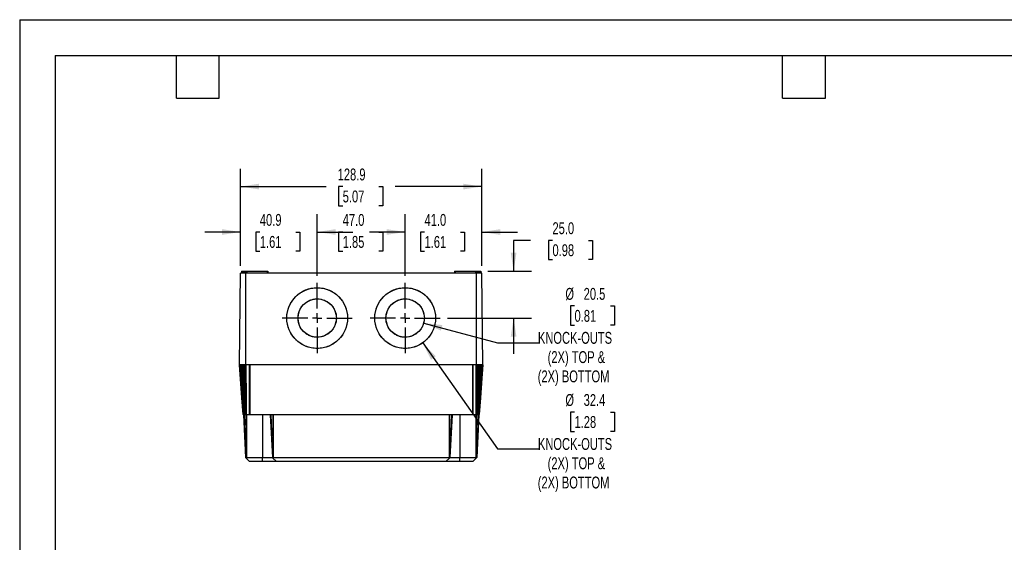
# Model space of a CAD drawing. Header units: millimetres. Extents: x 0 to 838, y 0 to 648.
# Tile 3 of 5: x 0 to 526, y 369 to 648. Entities that reach past the tile are written whole.
import ezdxf

# ---------------------------------------------------------------- set-up
doc = ezdxf.new("R2010")
doc.units = ezdxf.units.MM
doc.header["$LTSCALE"] = 3
doc.linetypes.add('CENTERX2', pattern=[20.32, 12.7, -2.54, 2.54, -2.54])
doc.layers.add('CENTER', color=40, linetype='CENTERX2')
doc.layers.add('DIMENSIONS', color=140, linetype='Continuous', lineweight=25)
doc.layers.add('TEXT', color=140, linetype='Continuous', lineweight=25)
doc.styles.add('SLDTEXTSTYLE0', font='TXT', dxfattribs={"width": 0.7})
doc.dimstyles.new('SLDDIMSTYLE0', dxfattribs={"dimtxt": 6.474023, "dimasz": 9.906, "dimexe": 0, "dimexo": 0.0625, "dimgap": 1.618506, "dimtad": 0, "dimtih": 1, "dimtoh": 1, "dimdec": 1, "dimrnd": 1e-09, "dimzin": 12, "dimdsep": 46, "dimtxsty": 'SLDTEXTSTYLE0', "dimsah": 1, "dimcen": 0.09, "dimadec": 0, "dimazin": 3, "dimtfac": 1, "dimtdec": 1, "dimtofl": 0, "dimtmove": 0, "dimatfit": 3, "dimfxl": 0, "dimfrac": 2, "dimtolj": 1, "dimtzin": 12, "dimarcsym": 0})
doc.dimstyles.new('SLDDIMSTYLE1', dxfattribs={"dimtxt": 6.474023, "dimasz": 9.906, "dimexe": 0, "dimexo": 0.0625, "dimgap": 1.618506, "dimtad": 0, "dimtih": 1, "dimtoh": 1, "dimdec": 1, "dimrnd": 1e-09, "dimzin": 12, "dimdsep": 46, "dimtxsty": 'SLDTEXTSTYLE0', "dimsah": 1, "dimcen": 0, "dimadec": 0, "dimazin": 3, "dimtfac": 1, "dimtdec": 1, "dimtofl": 0, "dimtmove": 0, "dimatfit": 3, "dimfxl": 0, "dimfrac": 2, "dimtolj": 1, "dimtzin": 12, "dimarcsym": 0})
doc.dimstyles.new('SLDDIMSTYLE2', dxfattribs={"dimtxt": 6.474023, "dimasz": 9.906, "dimexe": 0, "dimexo": 0.0625, "dimgap": 1.618506, "dimtad": 0, "dimtih": 1, "dimtoh": 1, "dimdec": 1, "dimrnd": 1e-09, "dimzin": 4, "dimdsep": 46, "dimtxsty": 'SLDTEXTSTYLE0', "dimsah": 1, "dimcen": 0.09, "dimadec": 0, "dimazin": 1, "dimtfac": 1, "dimtdec": 1, "dimtofl": 0, "dimtmove": 0, "dimatfit": 3, "dimfxl": 0, "dimfrac": 2, "dimtolj": 1, "dimtzin": 12, "dimarcsym": 0})
doc.dimstyles.new('SLDDIMSTYLE3', dxfattribs={"dimtxt": 6.474023, "dimasz": 9.906, "dimexe": 0, "dimexo": 0.0625, "dimgap": 1.618506, "dimtad": 0, "dimtih": 1, "dimtoh": 1, "dimdec": 1, "dimrnd": 1e-09, "dimzin": 4, "dimdsep": 46, "dimtxsty": 'SLDTEXTSTYLE0', "dimsah": 1, "dimcen": 0.09, "dimadec": 0, "dimazin": 1, "dimtfac": 1, "dimtdec": 1, "dimtmove": 0, "dimatfit": 0, "dimfxl": 0, "dimfrac": 2, "dimtolj": 1, "dimtzin": 12, "dimarcsym": 0})
doc.dimstyles.new('SLDDIMSTYLE4', dxfattribs={"dimtxt": 6.474023, "dimasz": 9.906, "dimexe": 0, "dimexo": 0.0625, "dimgap": 1.618506, "dimtad": 0, "dimtih": 1, "dimtoh": 1, "dimdec": 1, "dimrnd": 1e-09, "dimzin": 12, "dimdsep": 46, "dimtxsty": 'SLDTEXTSTYLE0', "dimsah": 1, "dimcen": 0.09, "dimadec": 0, "dimazin": 3, "dimtfac": 1, "dimtdec": 1, "dimtmove": 0, "dimatfit": 0, "dimfxl": 0, "dimfrac": 2, "dimtolj": 1, "dimtzin": 12, "dimarcsym": 0})

# ---------------------------------------------------------------- blocks, each defined once
blk = doc.blocks.new('_D_14')
at = {"layer": 'DIMENSIONS'}
for p, q in [((296.47, 494.82), (294.3, 494.82)), ((294.3, 494.82), (294.3, 484.53)), ((315.71, 494.82), (317.89, 494.82)), ((317.89, 494.82), (317.89, 484.53)), ((215.87, 485.72), (255.38, 475.13)), ((294.3, 484.53), (296.47, 484.53)), ((317.89, 484.53), (315.71, 484.53)), ((255.38, 475.13), (277.35, 475.13))]:
    blk.add_line(p, q, dxfattribs=at)
blk.add_solid([(215.87, 485.72), (225.04, 481.68), (225.83, 484.63)], dxfattribs=at)
at = {"layer": 'DIMENSIONS', "char_height": 6.35, "attachment_point": 1, "style": 'SLDTEXTSTYLE0'}
for s, insert in [('%%c', (291.59, 504.46)), ('20.5', (301.36, 504.46)), ('0.81', (296.47, 492.72)), ('KNOCK-OUTS', (276.91, 480.98)), ('(2X) TOP &', (282.11, 470.69)), ('(2X) BOTTOM', (276.81, 460.4))]:
    blk.add_mtext(s, dxfattribs=dict(at, insert=insert))
blk = doc.blocks.new('_D_15')
at = {"layer": 'DIMENSIONS'}
for p, q in [((215.33, 475.13), (255.38, 418.45)), ((296.47, 438.15), (294.3, 438.15)), ((294.3, 438.15), (294.3, 427.86)), ((315.71, 438.15), (317.89, 438.15)), ((317.89, 438.15), (317.89, 427.86)), ((294.3, 427.86), (296.47, 427.86)), ((317.89, 427.86), (315.71, 427.86)), ((255.38, 418.45), (277.35, 418.45))]:
    blk.add_line(p, q, dxfattribs=at)
blk.add_solid([(215.33, 475.13), (219.8, 466.16), (222.29, 467.92)], dxfattribs=at)
at = {"layer": 'DIMENSIONS', "char_height": 6.35, "attachment_point": 1, "style": 'SLDTEXTSTYLE0'}
for s, insert in [('%%c', (291.59, 447.78)), ('32.4', (301.36, 447.78)), ('1.28', (296.47, 436.04)), ('KNOCK-OUTS', (276.91, 424.3)), ('(2X) TOP &', (282.11, 414.01)), ('(2X) BOTTOM', (276.81, 403.72))]:
    blk.add_mtext(s, dxfattribs=dict(at, insert=insert))
blk = doc.blocks.new('_D_16')
at = {"layer": 'DIMENSIONS'}
for p, q in [((205.97, 510.94), (205.97, 543.85)), ((246.92, 516.18), (246.92, 543.85)), ((205.97, 534.33), (186.92, 534.33)), ((216.33, 534.33), (214.15, 534.33)), ((214.15, 534.33), (214.15, 524.04)), ((235.56, 534.33), (237.74, 534.33)), ((237.74, 534.33), (237.74, 524.04)), ((246.92, 534.33), (265.97, 534.33)), ((214.15, 524.04), (216.33, 524.04)), ((237.74, 524.04), (235.56, 524.04))]:
    blk.add_line(p, q, dxfattribs=at)
for points in [[(205.97, 534.33), (196.06, 535.85), (196.06, 532.8)], [(246.92, 534.33), (256.82, 532.8), (256.82, 535.85)]]:
    blk.add_solid(points, dxfattribs=at)
at = {"layer": 'DIMENSIONS', "char_height": 6.35, "attachment_point": 1, "style": 'SLDTEXTSTYLE0'}
for s, insert in [('41.0', (216.33, 543.96)), ('1.61', (216.33, 532.22))]:
    blk.add_mtext(s, dxfattribs=dict(at, insert=insert))
blk = doc.blocks.new('_D_17')
at = {"layer": 'DIMENSIONS'}
for p, q in [((118.02, 516.18), (118.02, 543.85)), ((158.97, 510.95), (158.97, 543.85)), ((118.02, 534.33), (98.97, 534.33)), ((128.33, 534.33), (126.16, 534.33)), ((126.16, 534.33), (126.16, 524.04)), ((147.57, 534.33), (149.74, 534.33)), ((149.74, 534.33), (149.74, 524.04)), ((158.97, 534.33), (178.02, 534.33)), ((126.16, 524.04), (128.33, 524.04)), ((149.74, 524.04), (147.57, 524.04))]:
    blk.add_line(p, q, dxfattribs=at)
for points in [[(118.02, 534.33), (108.11, 535.85), (108.11, 532.8)], [(158.97, 534.33), (168.87, 532.8), (168.87, 535.85)]]:
    blk.add_solid(points, dxfattribs=at)
at = {"layer": 'DIMENSIONS', "char_height": 6.35, "attachment_point": 1, "style": 'SLDTEXTSTYLE0'}
for s, insert in [('40.9', (128.33, 543.96)), ('1.61', (128.33, 532.22))]:
    blk.add_mtext(s, dxfattribs=dict(at, insert=insert))
blk = doc.blocks.new('_D_18')
at = {"layer": 'DIMENSIONS'}
for p, q in [((158.97, 510.95), (158.97, 543.85)), ((205.97, 510.94), (205.97, 543.85)), ((158.97, 534.33), (163.83, 534.33)), ((172.61, 534.33), (170.43, 534.33)), ((170.43, 534.33), (170.43, 524.04)), ((191.84, 534.33), (194.02, 534.33)), ((194.02, 534.33), (194.02, 524.04)), ((205.97, 534.33), (200.62, 534.33)), ((170.43, 524.04), (172.61, 524.04)), ((194.02, 524.04), (191.84, 524.04))]:
    blk.add_line(p, q, dxfattribs=at)
for points in [[(158.97, 534.33), (168.87, 532.8), (168.87, 535.85)], [(205.97, 534.33), (196.06, 535.85), (196.06, 532.8)]]:
    blk.add_solid(points, dxfattribs=at)
at = {"layer": 'DIMENSIONS', "char_height": 6.35, "attachment_point": 1, "style": 'SLDTEXTSTYLE0'}
for s, insert in [('47.0', (172.61, 543.96)), ('1.85', (172.61, 532.22))]:
    blk.add_mtext(s, dxfattribs=dict(at, insert=insert))
blk = doc.blocks.new('_D_19')
at = {"layer": 'DIMENSIONS'}
for p, q in [((118.02, 516.18), (118.02, 568.12)), ((246.92, 516.18), (246.92, 568.12)), ((118.02, 558.59), (163.83, 558.59)), ((172.61, 558.59), (170.43, 558.59)), ((170.43, 558.59), (170.43, 548.3)), ((191.84, 558.59), (194.02, 558.59)), ((194.02, 558.59), (194.02, 548.3)), ((246.92, 558.59), (200.62, 558.59)), ((170.43, 548.3), (172.61, 548.3)), ((194.02, 548.3), (191.84, 548.3))]:
    blk.add_line(p, q, dxfattribs=at)
for points in [[(118.02, 558.59), (127.92, 557.07), (127.92, 560.12)], [(246.92, 558.59), (237.01, 560.12), (237.01, 557.07)]]:
    blk.add_solid(points, dxfattribs=at)
at = {"layer": 'DIMENSIONS', "char_height": 6.35, "attachment_point": 1, "style": 'SLDTEXTSTYLE0'}
for s, insert in [('128.9', (169.91, 568.23)), ('5.07', (172.61, 556.49))]:
    blk.add_mtext(s, dxfattribs=dict(at, insert=insert))
blk = doc.blocks.new('_D_20')
at = {"layer": 'DIMENSIONS'}
for p, q in [((273.02, 529.88), (263.92, 529.88)), ((263.92, 529.88), (263.92, 513.37)), ((284.69, 529.88), (282.52, 529.88)), ((282.52, 529.88), (282.52, 519.59)), ((303.93, 529.88), (306.1, 529.88)), ((306.1, 529.88), (306.1, 519.59)), ((282.52, 519.59), (284.69, 519.59)), ((306.1, 519.59), (303.93, 519.59)), ((250.19, 513.37), (273.44, 513.37)), ((228.53, 488.37), (273.44, 488.37)), ((263.92, 488.37), (263.92, 469.32))]:
    blk.add_line(p, q, dxfattribs=at)
for points in [[(263.92, 513.37), (265.44, 523.28), (262.39, 523.28)], [(263.92, 488.37), (262.39, 478.47), (265.44, 478.47)]]:
    blk.add_solid(points, dxfattribs=at)
at = {"layer": 'DIMENSIONS', "char_height": 6.35, "attachment_point": 1, "style": 'SLDTEXTSTYLE0'}
for s, insert in [('25.0', (284.69, 539.52)), ('0.98', (284.69, 527.78))]:
    blk.add_mtext(s, dxfattribs=dict(at, insert=insert))
blk = doc.blocks.new('SW_CENTERMARKSYMBOL_14')
at = {"layer": 'CENTER', "color": 0}
for p, q in [((0, 5.08), (0, 18.76)), ((-5.08, 0), (-18.76, 0)), ((0, 0), (-2.54, 0)), ((0, 0), (0, 2.54)), ((0, 0), (0, -2.54)), ((0, 0), (2.54, 0)), ((5.08, 0), (18.76, 0)), ((0, -5.08), (0, -18.76))]:
    blk.add_line(p, q, dxfattribs=at)
blk = doc.blocks.new('SW_CENTERMARKSYMBOL_15')
at = {"layer": 'CENTER', "color": 0}
for p, q in [((0, 5.08), (0, 18.76)), ((-5.08, 0), (-18.76, 0)), ((0, 0), (-2.54, 0)), ((0, 0), (0, 2.54)), ((0, 0), (0, -2.54)), ((0, 0), (2.54, 0)), ((5.08, 0), (18.76, 0)), ((0, -5.08), (0, -18.76))]:
    blk.add_line(p, q, dxfattribs=at)

msp = doc.modelspace()

# ---------------------------------------------------------------- linework, layer by layer
at = {"color": 7, "linetype": 'Continuous'}
for q in [(0.01, 0.01), (838.21, 647.71)]:
    msp.add_line((0.01, 647.71), q, dxfattribs=at)
for p, q in [((117.38, 463.37), (118.02, 512.37)), ((120.92, 512.37), (118.02, 512.37)), ((118.55, 513.37), (118.55, 512.37)), ((118.55, 513.37), (118.58, 513.37)), ((118.58, 513.37), (118.58, 512.37)), ((118.58, 513.37), (118.65, 513.37)), ((118.65, 513.37), (118.65, 512.37)), ((118.65, 513.37), (118.77, 513.37)), ((118.77, 513.37), (118.77, 512.37)), ((118.77, 513.37), (118.93, 513.37)), ((118.93, 513.37), (118.93, 512.37)), ((118.93, 513.37), (119.13, 513.37)), ((119.13, 513.37), (119.13, 512.37)), ((119.13, 513.37), (119.37, 513.37)), ((119.37, 513.37), (119.37, 512.37)), ((119.37, 513.37), (119.65, 513.37)), ((119.65, 513.37), (119.65, 512.37)), ((119.65, 513.37), (119.95, 513.37)), ((119.95, 513.37), (119.95, 512.37)), ((119.95, 513.37), (120.28, 513.37)), ((120.28, 513.37), (120.28, 512.37)), ((120.28, 513.37), (120.63, 513.37)), ((120.63, 513.37), (120.63, 512.37)), ((120.63, 513.37), (120.99, 513.37)), ((120.92, 463.37), (120.92, 512.37)), ((244.02, 512.37), (120.92, 512.37)), ((120.99, 513.37), (120.99, 512.37)), ((120.99, 513.37), (121.35, 513.37)), ((121.35, 513.37), (121.35, 512.37)), ((121.35, 513.37), (132.26, 513.37)), ((132.26, 513.37), (132.26, 512.37)), ((132.26, 513.37), (132.56, 513.37)), ((132.56, 513.37), (132.56, 512.37)), ((232.38, 513.37), (232.38, 512.37)), ((232.38, 513.37), (232.68, 513.37)), ((232.68, 513.37), (232.68, 512.37)), ((232.68, 513.37), (243.58, 513.37)), ((243.58, 513.37), (243.58, 512.37)), ((243.58, 513.37), (243.95, 513.37)), ((243.95, 513.37), (243.95, 512.37)), ((243.95, 513.37), (244.31, 513.37)), ((244.02, 463.37), (244.02, 512.37)), ((246.92, 512.37), (244.02, 512.37)), ((244.31, 513.37), (244.31, 512.37)), ((244.31, 513.37), (244.66, 513.37)), ((244.66, 513.37), (244.66, 512.37)), ((244.66, 513.37), (244.98, 513.37)), ((244.98, 513.37), (244.98, 512.37)), ((244.98, 513.37), (245.29, 513.37)), ((245.29, 513.37), (245.29, 512.37)), ((245.29, 513.37), (245.56, 513.37)), ((245.56, 513.37), (245.56, 512.37)), ((245.56, 513.37), (245.81, 513.37)), ((245.81, 513.37), (245.81, 512.37)), ((245.81, 513.37), (246.01, 513.37)), ((246.01, 513.37), (246.01, 512.37)), ((246.01, 513.37), (246.17, 513.37)), ((246.17, 513.37), (246.17, 512.37)), ((246.17, 513.37), (246.29, 513.37)), ((246.29, 513.37), (246.29, 512.37)), ((246.29, 513.37), (246.36, 513.37)), ((246.36, 513.37), (246.36, 512.37)), ((246.36, 513.37), (246.38, 513.37)), ((246.38, 513.37), (246.38, 512.37)), ((247.56, 463.37), (246.92, 512.37)), ((120.92, 463.37), (117.38, 463.37)), ((117.45, 463.37), (119.41, 436.89)), ((118.18, 453.66), (117.46, 463.37)), ((118.18, 453.66), (117.46, 463.37)), ((118.76, 445.76), (117.46, 463.37)), ((119.43, 436.89), (117.48, 463.37)), ((119.46, 436.89), (117.53, 463.37)), ((119.49, 436.89), (117.61, 463.37)), ((119.55, 436.89), (117.73, 463.37)), ((119.61, 436.89), (117.88, 463.37)), ((119.69, 436.89), (118.05, 463.37)), ((119.78, 436.89), (118.26, 463.37)), ((119.87, 436.89), (118.48, 463.37)), ((119.98, 436.89), (118.72, 463.37)), ((120.09, 436.89), (118.99, 463.37)), ((120.22, 436.89), (119.28, 463.37)), ((120.36, 436.89), (119.59, 463.37)), ((120.5, 436.89), (119.92, 463.37)), ((120.64, 436.89), (120.25, 463.37)), ((120.79, 436.89), (120.58, 463.37)), ((120.93, 453.66), (120.91, 463.37)), ((244.02, 463.37), (120.92, 463.37)), ((120.93, 453.66), (120.93, 463.37)), ((120.95, 445.76), (120.95, 463.37)), ((122.92, 463.37), (122.92, 436.89)), ((242.01, 463.37), (242.01, 436.89)), ((243.98, 445.76), (243.99, 463.37)), ((244, 453.66), (244.01, 463.37)), ((244, 453.66), (244.03, 463.37)), ((247.56, 463.37), (244.02, 463.37)), ((244.15, 436.89), (244.35, 463.37)), ((244.29, 436.89), (244.69, 463.37)), ((244.44, 436.89), (245.02, 463.37)), ((244.58, 436.89), (245.34, 463.37)), ((244.71, 436.89), (245.65, 463.37)), ((244.84, 436.89), (245.94, 463.37)), ((244.96, 436.89), (246.21, 463.37)), ((245.07, 436.89), (246.46, 463.37)), ((245.16, 436.89), (246.68, 463.37)), ((245.25, 436.89), (246.88, 463.37)), ((245.33, 436.89), (247.06, 463.37)), ((245.39, 436.89), (247.21, 463.37)), ((245.44, 436.89), (247.33, 463.37)), ((245.48, 436.89), (247.41, 463.37)), ((245.5, 436.89), (247.46, 463.37)), ((247.49, 463.37), (245.52, 436.89)), ((246.17, 445.76), (247.48, 463.37)), ((246.76, 453.66), (247.48, 463.37)), ((246.76, 453.66), (247.48, 463.37)), ((118.18, 453.66), (118.76, 445.76)), ((120.93, 453.66), (120.95, 445.76)), ((244, 453.66), (243.98, 445.76)), ((246.76, 453.66), (246.17, 445.76)), ((119.42, 436.89), (118.76, 445.76)), ((120.95, 445.76), (120.97, 436.89)), ((243.96, 436.89), (243.98, 445.76)), ((246.17, 445.76), (245.51, 436.89)), ((119.41, 436.89), (119.42, 436.89)), ((119.54, 436.77), (119.41, 436.89)), ((119.42, 436.89), (119.43, 436.89)), ((119.55, 436.77), (119.42, 436.89)), ((119.43, 436.89), (119.46, 436.89)), ((119.56, 436.77), (119.43, 436.89)), ((119.46, 436.89), (119.49, 436.89)), ((119.58, 436.77), (119.46, 436.89)), ((119.49, 436.89), (119.55, 436.89)), ((119.62, 436.77), (119.49, 436.89)), ((119.55, 436.77), (119.54, 436.77)), ((119.55, 436.89), (119.61, 436.89)), ((119.66, 436.77), (119.55, 436.89)), ((119.56, 436.77), (119.55, 436.77)), ((119.55, 436.77), (120.75, 413.88)), ((119.55, 436.77), (120.75, 413.88)), ((119.58, 436.77), (119.56, 436.77)), ((119.62, 436.77), (119.58, 436.77)), ((119.61, 436.89), (119.69, 436.89)), ((119.72, 436.77), (119.61, 436.89)), ((119.66, 436.77), (119.62, 436.77)), ((119.72, 436.77), (119.66, 436.77)), ((119.69, 436.89), (119.78, 436.89)), ((119.79, 436.77), (119.69, 436.89)), ((119.79, 436.77), (119.72, 436.77)), ((119.78, 436.89), (119.87, 436.89)), ((119.88, 436.77), (119.78, 436.89)), ((119.88, 436.77), (119.79, 436.77)), ((119.87, 436.89), (119.98, 436.89)), ((119.96, 436.77), (119.87, 436.89)), ((119.96, 436.77), (119.88, 436.77)), ((119.94, 436.77), (120.87, 413.76)), ((120.06, 436.77), (119.96, 436.77)), ((119.98, 436.89), (120.09, 436.89)), ((120.06, 436.77), (119.98, 436.89)), ((120.17, 436.77), (120.06, 436.77)), ((120.09, 436.89), (120.22, 436.89)), ((120.17, 436.77), (120.09, 436.89)), ((120.28, 436.77), (120.17, 436.77)), ((120.22, 436.89), (120.36, 436.89)), ((120.28, 436.77), (120.22, 436.89)), ((120.41, 436.77), (120.28, 436.77)), ((120.36, 436.89), (120.5, 436.89)), ((120.41, 436.77), (120.36, 436.89)), ((120.54, 436.77), (120.41, 436.77)), ((120.5, 436.89), (120.64, 436.89)), ((120.54, 436.77), (120.5, 436.89)), ((120.67, 436.77), (120.54, 436.77)), ((120.64, 436.89), (120.79, 436.89)), ((120.67, 436.77), (120.64, 436.89)), ((120.8, 436.77), (120.67, 436.77)), ((120.79, 436.89), (120.97, 436.89)), ((120.8, 436.77), (120.79, 436.89)), ((120.98, 436.77), (120.8, 436.77)), ((120.89, 436.77), (121.13, 413.88)), ((120.97, 436.89), (122.65, 436.89)), ((120.98, 436.77), (120.97, 436.89)), ((122.66, 436.77), (120.98, 436.77)), ((121.16, 436.77), (121.16, 413.88)), ((122.65, 436.89), (122.92, 436.89)), ((122.92, 436.77), (122.66, 436.77)), ((122.92, 436.89), (242.01, 436.89)), ((122.92, 436.77), (122.92, 436.89)), ((242.01, 436.77), (122.92, 436.77)), ((129.76, 436.77), (129.76, 413.88)), ((133.85, 436.77), (135.05, 413.88)), ((133.85, 436.77), (135.05, 413.88)), ((134.24, 436.77), (135.17, 413.76)), ((135.19, 436.77), (135.43, 413.88)), ((135.46, 436.77), (135.46, 413.88)), ((229.48, 436.77), (229.48, 413.88)), ((229.74, 436.77), (229.5, 413.88)), ((230.69, 436.77), (229.77, 413.76)), ((231.09, 436.77), (229.89, 413.88)), ((231.09, 436.77), (229.89, 413.88)), ((235.18, 436.77), (235.18, 413.88)), ((242.01, 436.89), (242.28, 436.89)), ((242.01, 436.89), (242.01, 436.77)), ((242.28, 436.77), (242.01, 436.77)), ((242.28, 436.89), (243.96, 436.89)), ((243.96, 436.77), (242.28, 436.77)), ((243.78, 436.77), (243.78, 413.88)), ((244.04, 436.77), (243.8, 413.88)), ((243.96, 436.89), (244.15, 436.89)), ((243.96, 436.89), (243.96, 436.77)), ((244.13, 436.77), (243.96, 436.77)), ((244.99, 436.77), (244.07, 413.76)), ((244.15, 436.89), (244.13, 436.77)), ((244.27, 436.77), (244.13, 436.77)), ((244.15, 436.89), (244.29, 436.89)), ((245.39, 436.77), (244.19, 413.88)), ((245.39, 436.77), (244.19, 413.88)), ((244.29, 436.89), (244.27, 436.77)), ((244.4, 436.77), (244.27, 436.77)), ((244.29, 436.89), (244.44, 436.89)), ((244.44, 436.89), (244.4, 436.77)), ((244.53, 436.77), (244.4, 436.77)), ((244.44, 436.89), (244.58, 436.89)), ((244.58, 436.89), (244.53, 436.77)), ((244.65, 436.77), (244.53, 436.77)), ((244.58, 436.89), (244.71, 436.89)), ((244.71, 436.89), (244.65, 436.77)), ((244.77, 436.77), (244.65, 436.77)), ((244.71, 436.89), (244.84, 436.89)), ((244.84, 436.89), (244.77, 436.77)), ((244.88, 436.77), (244.77, 436.77)), ((244.84, 436.89), (244.96, 436.89)), ((244.96, 436.89), (244.88, 436.77)), ((244.97, 436.77), (244.88, 436.77)), ((244.96, 436.89), (245.07, 436.89)), ((245.07, 436.89), (244.97, 436.77)), ((245.06, 436.77), (244.97, 436.77)), ((245.16, 436.89), (245.06, 436.77)), ((245.14, 436.77), (245.06, 436.77)), ((245.07, 436.89), (245.16, 436.89)), ((245.25, 436.89), (245.14, 436.77)), ((245.21, 436.77), (245.14, 436.77)), ((245.16, 436.89), (245.25, 436.89)), ((245.33, 436.89), (245.21, 436.77)), ((245.27, 436.77), (245.21, 436.77)), ((245.25, 436.89), (245.33, 436.89)), ((245.39, 436.89), (245.27, 436.77)), ((245.32, 436.77), (245.27, 436.77)), ((245.44, 436.89), (245.32, 436.77)), ((245.35, 436.77), (245.32, 436.77)), ((245.33, 436.89), (245.39, 436.89)), ((245.48, 436.89), (245.35, 436.77)), ((245.37, 436.77), (245.35, 436.77)), ((245.5, 436.89), (245.37, 436.77)), ((245.38, 436.77), (245.37, 436.77)), ((245.51, 436.89), (245.38, 436.77)), ((245.39, 436.77), (245.38, 436.77)), ((245.39, 436.89), (245.44, 436.89)), ((245.52, 436.89), (245.39, 436.77)), ((245.44, 436.89), (245.48, 436.89)), ((245.48, 436.89), (245.5, 436.89)), ((245.5, 436.89), (245.51, 436.89)), ((245.51, 436.89), (245.52, 436.89)), ((120.75, 413.88), (120.87, 413.76)), ((120.75, 413.88), (120.75, 413.88)), ((120.87, 413.76), (121.13, 413.88)), ((122.86, 411.77), (120.87, 413.76)), ((121.13, 413.88), (121.16, 413.88)), ((121.16, 413.88), (129.76, 413.88)), ((129.76, 411.77), (122.86, 411.77)), ((129.76, 413.88), (135.05, 413.88)), ((129.76, 411.77), (129.76, 413.88)), ((137.16, 411.77), (129.76, 411.77)), ((135.05, 413.88), (135.17, 413.76)), ((135.05, 413.88), (135.05, 413.88)), ((135.17, 413.76), (135.43, 413.88)), ((137.16, 411.77), (135.17, 413.76)), ((135.43, 413.88), (135.46, 413.88)), ((135.46, 413.88), (229.48, 413.88)), ((227.78, 411.77), (137.16, 411.77)), ((227.78, 411.77), (229.77, 413.76)), ((235.18, 411.77), (227.78, 411.77)), ((229.48, 413.88), (229.5, 413.88)), ((229.5, 413.88), (229.77, 413.76)), ((229.77, 413.76), (229.89, 413.88)), ((229.89, 413.88), (229.89, 413.88)), ((229.89, 413.88), (235.18, 413.88)), ((235.18, 411.77), (235.18, 413.88)), ((235.18, 413.88), (243.78, 413.88)), ((242.08, 411.77), (235.18, 411.77)), ((244.07, 413.76), (242.08, 411.77)), ((243.78, 413.88), (243.8, 413.88)), ((243.8, 413.88), (244.07, 413.76)), ((244.07, 413.76), (244.19, 413.88)), ((244.19, 413.88), (244.19, 413.88))]:
    msp.add_line(p, q)
for points, knots in [([(158.96, 504.59), (158.43, 504.59), (157.9, 504.57), (156.84, 504.46), (156.32, 504.39), (155.28, 504.18), (154.76, 504.05), (153.75, 503.74), (153.24, 503.56), (151.77, 502.95), (150.83, 502.45), (149.51, 501.57), (149.08, 501.25), (148.26, 500.57), (147.87, 500.22), (147.12, 499.47), (146.76, 499.07), (146.09, 498.25), (145.77, 497.83), (144.88, 496.5), (144.38, 495.56), (143.77, 494.09), (143.59, 493.59), (143.29, 492.57), (143.16, 492.06), (142.95, 491.02), (142.87, 490.49), (142.77, 489.44), (142.74, 488.9), (142.74, 487.31), (142.85, 486.25), (143.16, 484.69), (143.28, 484.17), (143.59, 483.16), (143.77, 482.66), (144.79, 480.2), (145.99, 478.4), (147.87, 476.53), (148.26, 476.17), (149.08, 475.5), (149.51, 475.18), (150.83, 474.3), (151.77, 473.79), (153.24, 473.18), (153.74, 473), (154.76, 472.69), (155.27, 472.57), (156.31, 472.36), (156.84, 472.28), (157.9, 472.18), (158.43, 472.15), (160.02, 472.15), (161.08, 472.25), (162.65, 472.56), (163.16, 472.69), (164.18, 473), (164.68, 473.18), (165.66, 473.59), (166.14, 473.81), (167.07, 474.31), (167.53, 474.59), (168.85, 475.47), (169.68, 476.15), (170.8, 477.27), (171.16, 477.67), (171.84, 478.49), (172.15, 478.91), (172.74, 479.8), (173.02, 480.25), (173.52, 481.19), (173.74, 481.67), (174.15, 482.65), (174.33, 483.15), (174.64, 484.17), (174.77, 484.68), (174.97, 485.72), (175.05, 486.25), (175.16, 487.31), (175.18, 487.84), (175.18, 489.43), (175.08, 490.49), (174.77, 492.05), (174.64, 492.57), (174.33, 493.59), (174.15, 494.08), (173.75, 495.06), (173.52, 495.55), (173.02, 496.48), (172.75, 496.94), (171.86, 498.26), (171.19, 499.09), (170.06, 500.21), (169.67, 500.57), (168.85, 501.24), (168.42, 501.56), (167.54, 502.15), (167.08, 502.42), (166.15, 502.93), (165.66, 503.15), (164.2, 503.76), (163.17, 504.07), (161.09, 504.49), (160.03, 504.59), (158.96, 504.59)], [0, 0, 0, 0, 0.015625, 0.015625, 0.03125, 0.03125, 0.046875, 0.046875, 0.0625, 0.0625, 0.09375, 0.09375, 0.109375, 0.109375, 0.125, 0.125, 0.140625, 0.140625, 0.15625, 0.15625, 0.1875, 0.1875, 0.203125, 0.203125, 0.21875, 0.21875, 0.234375, 0.234375, 0.25, 0.25, 0.28125, 0.28125, 0.296875, 0.296875, 0.3125, 0.3125, 0.375, 0.375, 0.390625, 0.390625, 0.40625, 0.40625, 0.4375, 0.4375, 0.453125, 0.453125, 0.46875, 0.46875, 0.484375, 0.484375, 0.5, 0.5, 0.53125, 0.53125, 0.546875, 0.546875, 0.5625, 0.5625, 0.578125, 0.578125, 0.59375, 0.59375, 0.625, 0.625, 0.640625, 0.640625, 0.65625, 0.65625, 0.671875, 0.671875, 0.6875, 0.6875, 0.703125, 0.703125, 0.71875, 0.71875, 0.734375, 0.734375, 0.75, 0.75, 0.78125, 0.78125, 0.796875, 0.796875, 0.8125, 0.8125, 0.828125, 0.828125, 0.84375, 0.84375, 0.875, 0.875, 0.890625, 0.890625, 0.90625, 0.90625, 0.921875, 0.921875, 0.9375, 0.9375, 0.96875, 0.96875, 1, 1, 1, 1]), ([(205.97, 504.59), (205.44, 504.59), (204.91, 504.57), (203.85, 504.46), (203.32, 504.39), (202.28, 504.18), (201.77, 504.05), (200.75, 503.74), (200.25, 503.56), (198.78, 502.95), (197.84, 502.45), (196.52, 501.57), (196.09, 501.25), (195.27, 500.57), (194.87, 500.22), (194.12, 499.47), (193.77, 499.07), (193.09, 498.25), (192.78, 497.83), (191.89, 496.5), (191.39, 495.56), (190.78, 494.09), (190.6, 493.59), (190.29, 492.57), (190.16, 492.06), (189.96, 491.02), (189.88, 490.49), (189.77, 489.44), (189.75, 488.9), (189.75, 487.31), (189.85, 486.25), (190.16, 484.69), (190.29, 484.17), (190.6, 483.16), (190.78, 482.66), (191.79, 480.2), (193, 478.4), (194.87, 476.53), (195.27, 476.17), (196.09, 475.5), (196.51, 475.18), (197.84, 474.3), (198.78, 473.79), (200.25, 473.18), (200.75, 473), (201.77, 472.69), (202.28, 472.57), (203.32, 472.36), (203.85, 472.28), (204.9, 472.18), (205.43, 472.15), (207.03, 472.15), (208.09, 472.25), (209.65, 472.56), (210.17, 472.69), (211.18, 473), (211.68, 473.18), (212.66, 473.59), (213.14, 473.81), (214.08, 474.31), (214.54, 474.59), (215.86, 475.47), (216.69, 476.15), (217.81, 477.27), (218.17, 477.67), (218.84, 478.49), (219.16, 478.91), (219.75, 479.8), (220.02, 480.25), (220.52, 481.19), (220.75, 481.67), (221.16, 482.65), (221.34, 483.15), (221.64, 484.17), (221.77, 484.68), (221.98, 485.72), (222.06, 486.25), (222.16, 487.31), (222.19, 487.84), (222.19, 489.43), (222.09, 490.49), (221.78, 492.05), (221.65, 492.57), (221.34, 493.59), (221.16, 494.08), (220.75, 495.06), (220.53, 495.55), (220.03, 496.48), (219.75, 496.94), (218.87, 498.26), (218.19, 499.09), (217.07, 500.21), (216.67, 500.57), (215.85, 501.24), (215.43, 501.56), (214.54, 502.15), (214.09, 502.42), (213.15, 502.93), (212.67, 503.15), (211.2, 503.76), (210.18, 504.07), (208.1, 504.49), (207.03, 504.59), (205.97, 504.59)], [0, 0, 0, 0, 0.015625, 0.015625, 0.03125, 0.03125, 0.046875, 0.046875, 0.0625, 0.0625, 0.09375, 0.09375, 0.109375, 0.109375, 0.125, 0.125, 0.140625, 0.140625, 0.15625, 0.15625, 0.1875, 0.1875, 0.203125, 0.203125, 0.21875, 0.21875, 0.234375, 0.234375, 0.25, 0.25, 0.28125, 0.28125, 0.296875, 0.296875, 0.3125, 0.3125, 0.375, 0.375, 0.390625, 0.390625, 0.40625, 0.40625, 0.4375, 0.4375, 0.453125, 0.453125, 0.46875, 0.46875, 0.484375, 0.484375, 0.5, 0.5, 0.53125, 0.53125, 0.546875, 0.546875, 0.5625, 0.5625, 0.578125, 0.578125, 0.59375, 0.59375, 0.625, 0.625, 0.640625, 0.640625, 0.65625, 0.65625, 0.671875, 0.671875, 0.6875, 0.6875, 0.703125, 0.703125, 0.71875, 0.71875, 0.734375, 0.734375, 0.75, 0.75, 0.78125, 0.78125, 0.796875, 0.796875, 0.8125, 0.8125, 0.828125, 0.828125, 0.84375, 0.84375, 0.875, 0.875, 0.890625, 0.890625, 0.90625, 0.90625, 0.921875, 0.921875, 0.9375, 0.9375, 0.96875, 0.96875, 1, 1, 1, 1]), ([(158.97, 498.63), (158.29, 498.63), (157.62, 498.56), (156.31, 498.3), (155.66, 498.1), (153.8, 497.33), (152.66, 496.57), (151.48, 495.39), (151.25, 495.14), (150.83, 494.62), (150.63, 494.35), (150.07, 493.51), (149.75, 492.92), (149.36, 491.99), (149.25, 491.67), (149.06, 491.03), (148.98, 490.7), (148.78, 489.71), (148.71, 489.04), (148.71, 487.7), (148.78, 487.03), (149.04, 485.72), (149.24, 485.07), (150.01, 483.21), (150.77, 482.07), (152.19, 480.65), (152.71, 480.22), (153.83, 479.47), (154.42, 479.16), (155.66, 478.64), (156.31, 478.45), (157.29, 478.25), (157.63, 478.2), (158.29, 478.14), (158.63, 478.12), (160.31, 478.12), (161.65, 478.39), (164.13, 479.41), (165.27, 480.17), (166.69, 481.59), (167.12, 482.12), (167.86, 483.23), (168.18, 483.82), (168.69, 485.07), (168.89, 485.71), (169.15, 487.03), (169.22, 487.7), (169.22, 489.71), (168.95, 491.05), (168.31, 492.6), (168.17, 492.91), (167.85, 493.5), (167.68, 493.79), (167.12, 494.62), (166.69, 495.14), (165.98, 495.86), (165.73, 496.08), (165.21, 496.51), (164.94, 496.71), (164.11, 497.27), (163.51, 497.59), (161.65, 498.36), (160.31, 498.63), (158.97, 498.63)], [0, 0, 0, 0, 0.03125, 0.03125, 0.0625, 0.0625, 0.125, 0.125, 0.140625, 0.140625, 0.15625, 0.15625, 0.1875, 0.1875, 0.203125, 0.203125, 0.21875, 0.21875, 0.25, 0.25, 0.28125, 0.28125, 0.3125, 0.3125, 0.375, 0.375, 0.40625, 0.40625, 0.4375, 0.4375, 0.46875, 0.46875, 0.484375, 0.484375, 0.5, 0.5, 0.5625, 0.5625, 0.625, 0.625, 0.65625, 0.65625, 0.6875, 0.6875, 0.71875, 0.71875, 0.75, 0.75, 0.8125, 0.8125, 0.828125, 0.828125, 0.84375, 0.84375, 0.875, 0.875, 0.890625, 0.890625, 0.90625, 0.90625, 0.9375, 0.9375, 1, 1, 1, 1]), ([(205.97, 498.63), (205.29, 498.63), (204.62, 498.56), (203.31, 498.3), (202.66, 498.1), (200.8, 497.33), (199.66, 496.57), (198.48, 495.39), (198.25, 495.14), (197.83, 494.62), (197.63, 494.35), (197.07, 493.51), (196.75, 492.92), (196.36, 491.99), (196.25, 491.67), (196.06, 491.03), (195.98, 490.7), (195.78, 489.71), (195.71, 489.04), (195.71, 487.7), (195.78, 487.03), (196.04, 485.72), (196.24, 485.07), (197.01, 483.21), (197.77, 482.07), (199.19, 480.65), (199.71, 480.22), (200.83, 479.47), (201.42, 479.16), (202.66, 478.64), (203.31, 478.45), (204.29, 478.25), (204.63, 478.2), (205.29, 478.14), (205.63, 478.12), (207.31, 478.12), (208.65, 478.39), (211.13, 479.41), (212.27, 480.17), (213.69, 481.59), (214.12, 482.12), (214.86, 483.23), (215.18, 483.82), (215.69, 485.07), (215.89, 485.71), (216.15, 487.03), (216.22, 487.7), (216.22, 489.71), (215.95, 491.05), (215.31, 492.6), (215.17, 492.91), (214.85, 493.5), (214.68, 493.79), (214.12, 494.62), (213.69, 495.14), (212.98, 495.86), (212.73, 496.08), (212.21, 496.51), (211.94, 496.71), (211.11, 497.27), (210.51, 497.59), (208.65, 498.36), (207.31, 498.63), (205.97, 498.63)], [0, 0, 0, 0, 0.03125, 0.03125, 0.0625, 0.0625, 0.125, 0.125, 0.140625, 0.140625, 0.15625, 0.15625, 0.1875, 0.1875, 0.203125, 0.203125, 0.21875, 0.21875, 0.25, 0.25, 0.28125, 0.28125, 0.3125, 0.3125, 0.375, 0.375, 0.40625, 0.40625, 0.4375, 0.4375, 0.46875, 0.46875, 0.484375, 0.484375, 0.5, 0.5, 0.5625, 0.5625, 0.625, 0.625, 0.65625, 0.65625, 0.6875, 0.6875, 0.71875, 0.71875, 0.75, 0.75, 0.8125, 0.8125, 0.828125, 0.828125, 0.84375, 0.84375, 0.875, 0.875, 0.890625, 0.890625, 0.90625, 0.90625, 0.9375, 0.9375, 1, 1, 1, 1]), ([(122.58, 463.37), (122.59, 459.98), (122.6, 456.59), (122.61, 453.2), (122.62, 447.77), (122.64, 442.33), (122.65, 436.89)], [0.0000002, 0.0000002, 0.0000002, 0.0000002, 0.01019773, 0.01019773, 0.01019773, 0.02655363, 0.02655363, 0.02655363, 0.02655363]), ([(242.28, 436.89), (242.29, 439.02), (242.3, 441.14), (242.3, 443.27), (242.32, 449.97), (242.34, 456.67), (242.35, 463.37)], [0.0001202, 0.0001202, 0.0001202, 0.0001202, 0.006517, 0.006517, 0.006517, 0.02667363, 0.02667363, 0.02667363, 0.02667363])]:
    msp.add_open_spline(points, degree=3, knots=knots)
for points in [[(122.65, 436.89), (122.65, 436.85), (122.65, 436.81), (122.66, 436.77)], [(242.28, 436.89), (242.28, 436.85), (242.28, 436.81), (242.28, 436.77)]]:
    msp.add_open_spline(points, degree=3)
at = {"layer": 'DIMENSIONS'}
for centre, radius in [((158.97, 488.37), 16.22), ((205.97, 488.37), 16.22), ((158.97, 488.37), 10.25), ((205.97, 488.37), 10.25)]:
    msp.add_circle(centre, radius, dxfattribs=at)
at = {"layer": 'TEXT'}
for p, q in [((19.05, 628.65), (819.15, 628.65)), ((19.05, 628.65), (19.05, 19.05)), ((83.82, 605.79), (83.82, 628.65)), ((106.68, 605.79), (106.68, 628.65)), ((407.67, 605.79), (407.67, 628.65)), ((430.53, 605.79), (430.53, 628.65)), ((83.82, 605.79), (106.68, 605.79)), ((407.67, 605.79), (430.53, 605.79))]:
    msp.add_line(p, q, dxfattribs=at)

# ---------------------------------------------------------------- block references
at = {"layer": 'CENTER'}
for name, p in [('SW_CENTERMARKSYMBOL_15', (158.97, 488.37)), ('SW_CENTERMARKSYMBOL_14', (205.97, 488.37))]:
    msp.add_blockref(name, p, dxfattribs=at)

# ---------------------------------------------------------------- dimensions: what is measured, and where the dimension line sits
at = {"layer": 'DIMENSIONS'}
for base, p1, p2, dimstyle, picture, middle in [((246.92, 558.59), (118.02, 512.37), (246.92, 512.37), 'SLDDIMSTYLE0', '_D_19', (182.23, 558.59)), ((118.0181, 534.3268), (158.9655, 507.1365), (118.0181, 512.3719), 'SLDDIMSTYLE4', '_D_17', (137.9481, 534.3268)), ((205.97, 534.33), (158.97, 507.14), (205.97, 507.13), 'SLDDIMSTYLE2', '_D_18', (182.23, 534.33)), ((246.9181, 534.3268), (205.9655, 507.1296), (246.9181, 512.3719), 'SLDDIMSTYLE3', '_D_16', (225.9444, 534.3268))]:
    dim = msp.add_linear_dim(base=base, p1=p1, p2=p2, dimstyle=dimstyle, dxfattribs=at)
    dim.commit()
    dim.dimension.update_dxf_attribs({"geometry": picture, "text_midpoint": middle, "dimtype": 160})
dim = msp.add_linear_dim(base=(263.92, 488.37), p1=(246.38, 513.37), p2=(224.72, 488.37), angle=90, dimstyle='SLDDIMSTYLE3', dxfattribs=at)
dim.commit()
dim.dimension.update_dxf_attribs({"geometry": '_D_20', "text_midpoint": (263.92, 529.88), "dimtype": 160})
for p1, p2, picture, middle in [((196.06, 491.03), (215.87, 485.72), '_D_14', (306.09, 478.48)), ((196.61, 501.62), (215.33, 475.13), '_D_15', (306.09, 421.8))]:
    dim = msp.add_diameter_dim_2p(p1=p1, p2=p2, text='<>\\PKNOCK-OUTS\\P(2X) TOP &\\P(2X) BOTTOM', dimstyle='SLDDIMSTYLE1', dxfattribs=at)
    dim.commit()
    dim.dimension.update_dxf_attribs({"geometry": picture, "text_midpoint": middle, "dimtype": 163})

doc.saveas('drawing.dxf')
